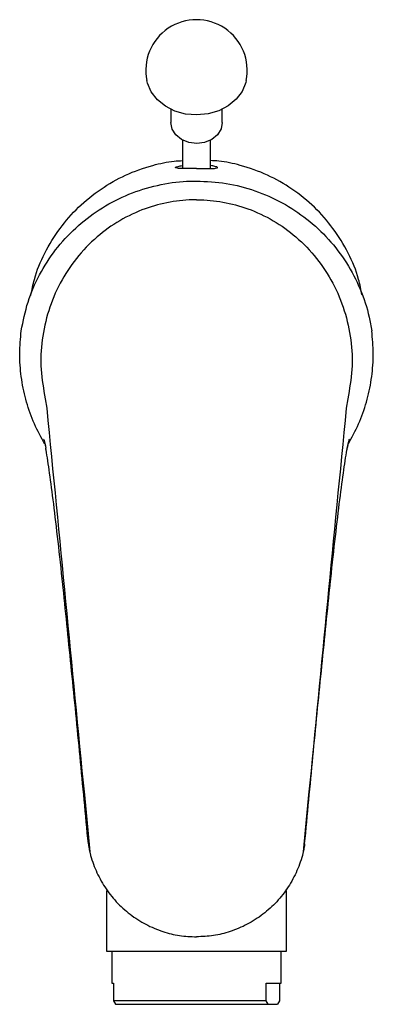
# Model space of a CAD drawing. Header units: millimetres. Extents: x 3856.67 to 3856.72, y 1755.778 to 1755.917.
import ezdxf

# ---------------------------------------------------------------- set-up
doc = ezdxf.new("R2010")
doc.units = ezdxf.units.MM
doc.layers.add('SANINDUSA', color=3, linetype='Continuous')

msp = doc.modelspace()

# ---------------------------------------------------------------- linework, layer by layer
at = {"layer": 'SANINDUSA'}
for p, q in [((3856.691419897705, 1755.904752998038), (3856.691419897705, 1755.902882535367)), ((3856.698719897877, 1755.902882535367), (3856.698719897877, 1755.904752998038)), ((3856.693069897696, 1755.900381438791), (3856.693069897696, 1755.896370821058)), ((3856.697069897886, 1755.896370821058), (3856.697069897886, 1755.900381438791)), ((3856.673676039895, 1755.863752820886), (3856.673891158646, 1755.862438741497)), ((3856.716463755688, 1755.863752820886), (3856.716248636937, 1755.862438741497)), ((3856.67363032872, 1755.85737459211), (3856.673422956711, 1755.8576843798)), ((3856.673639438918, 1755.857342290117), (3856.673734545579, 1755.856807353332)), ((3856.71651002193, 1755.857375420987), (3856.716716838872, 1755.8576843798)), ((3856.673671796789, 1755.857184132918), (3856.673742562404, 1755.856807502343)), ((3856.716463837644, 1755.85716198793), (3856.716397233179, 1755.856807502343)), ((3856.716405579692, 1755.85681133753), (3856.716465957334, 1755.857161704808)), ((3856.682425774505, 1755.794293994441), (3856.68231989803, 1755.794110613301)), ((3856.68231989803, 1755.794110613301), (3856.68231989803, 1755.785610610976)), ((3856.707819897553, 1755.794110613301), (3856.707714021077, 1755.794293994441)), ((3856.707819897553, 1755.785610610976), (3856.707819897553, 1755.794110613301)), ((3856.68231989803, 1755.785610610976), (3856.707819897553, 1755.785610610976)), ((3856.683069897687, 1755.785610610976), (3856.683069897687, 1755.781110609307)), ((3856.707069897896, 1755.781110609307), (3856.707069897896, 1755.785610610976)), ((3856.683069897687, 1755.781110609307), (3856.68334497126, 1755.781110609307)), ((3856.68334497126, 1755.781110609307), (3856.68334497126, 1755.778610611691)), ((3856.704921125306, 1755.781110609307), (3856.707069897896, 1755.781110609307)), ((3856.704921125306, 1755.778610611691), (3856.704921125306, 1755.781110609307)), ((3856.706794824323, 1755.781110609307), (3856.706794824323, 1755.778610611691)), ((3856.704921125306, 1755.778610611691), (3856.68334497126, 1755.778610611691)), ((3856.68334497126, 1755.778610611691), (3856.683626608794, 1755.778110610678)), ((3856.683626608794, 1755.778110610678), (3856.70520276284, 1755.778110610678)), ((3856.70520276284, 1755.778110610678), (3856.704921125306, 1755.778610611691)), ((3856.70520276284, 1755.778110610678), (3856.706513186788, 1755.778110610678)), ((3856.706794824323, 1755.778610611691), (3856.706513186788, 1755.778110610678))]:
    msp.add_line(p, q, dxfattribs=at)
at = {"layer": 'SANINDUSA', "flags": 128}
for points in [[(3856.702096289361, 1755.90879779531), (3856.702027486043, 1755.908507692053), (3856.701511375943, 1755.907271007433), (3856.700672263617, 1755.906159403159), (3856.69955222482, 1755.905228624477), (3856.698207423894, 1755.904525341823), (3856.696705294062, 1755.904084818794), (3856.695121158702, 1755.903929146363), (3856.693534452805, 1755.904066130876), (3856.692024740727, 1755.904488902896), (3856.690667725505, 1755.905176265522), (3856.689531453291, 1755.906093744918), (3856.688672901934, 1755.907195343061), (3856.688135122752, 1755.908425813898), (3856.688043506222, 1755.90879779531)], [(3856.698719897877, 1755.902882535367), (3856.698549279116, 1755.901979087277), (3856.698038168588, 1755.901142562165), (3856.697236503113, 1755.900476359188), (3856.696222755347, 1755.900045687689), (3856.695096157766, 1755.899892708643), (3856.693966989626, 1755.900032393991), (3856.692945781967, 1755.900451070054), (3856.69213249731, 1755.901107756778), (3856.691606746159, 1755.901938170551), (3856.691419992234, 1755.902861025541), (3856.691419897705, 1755.902882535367)]]:
    msp.add_lwpolyline(points, dxfattribs=at)
at = {"layer": 'SANINDUSA'}
msp.add_arc((3856.695069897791, 1755.91023988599), 0.007172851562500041, 348.4017351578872, 191.5982648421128, dxfattribs=at)
for points, knots in [([(3856.671644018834, 1755.878414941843), (3856.671787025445, 1755.8791732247), (3856.672176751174, 1755.881239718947), (3856.673553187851, 1755.884455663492), (3856.67564608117, 1755.887906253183), (3856.678338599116, 1755.890977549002), (3856.681474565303, 1755.893522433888), (3856.685021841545, 1755.895539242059), (3856.68854636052, 1755.896778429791), (3856.691274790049, 1755.897387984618), (3856.692688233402, 1755.897459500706), (3856.693069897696, 1755.8974788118)], [0, 0, 0, 0, 0.07502651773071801, 0.2044644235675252, 0.3376773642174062, 0.4669926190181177, 0.600078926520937, 0.729300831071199, 0.862264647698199, 0.9628080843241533, 1, 1, 1, 1]), ([(3856.695069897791, 1755.896377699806), (3856.694869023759, 1755.896377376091), (3856.694423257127, 1755.896376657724), (3856.693715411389, 1755.896371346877), (3856.692914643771, 1755.896366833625), (3856.692189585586, 1755.896385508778), (3856.691972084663, 1755.896475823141), (3856.692292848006, 1755.896633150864), (3856.692860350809, 1755.896736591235), (3856.693069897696, 1755.89677478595)], [0, 0, 0, 0, 0.05967079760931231, 0.1324175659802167, 0.2411414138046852, 0.4229672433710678, 0.682287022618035, 0.8826864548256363, 1, 1, 1, 1]), ([(3856.695069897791, 1755.896377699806), (3856.695270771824, 1755.896377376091), (3856.695716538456, 1755.896376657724), (3856.696424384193, 1755.896371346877), (3856.697225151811, 1755.896366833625), (3856.697950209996, 1755.896385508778), (3856.698167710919, 1755.896475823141), (3856.697846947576, 1755.896633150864), (3856.697279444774, 1755.896736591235), (3856.697069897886, 1755.89677478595)], [0, 0, 0, 0, 0.05967079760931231, 0.1324175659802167, 0.2411414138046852, 0.4229672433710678, 0.682287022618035, 0.8826864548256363, 1, 1, 1, 1]), ([(3856.718486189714, 1755.878459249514), (3856.718345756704, 1755.879202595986), (3856.717958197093, 1755.881254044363), (3856.716586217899, 1755.884455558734), (3856.714493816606, 1755.887906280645), (3856.711801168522, 1755.890977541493), (3856.708665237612, 1755.893522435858), (3856.705117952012, 1755.895539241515), (3856.701593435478, 1755.896778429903), (3856.698865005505, 1755.897387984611), (3856.697451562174, 1755.897459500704), (3856.697069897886, 1755.8974788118)], [0, 0, 0, 0, 0.07366323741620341, 0.203291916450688, 0.3367011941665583, 0.4662070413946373, 0.5994894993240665, 0.7289018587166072, 0.8620616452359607, 0.9627532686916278, 1, 1, 1, 1]), ([(3856.670278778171, 1755.873391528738), (3856.67055086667, 1755.874761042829), (3856.671095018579, 1755.877499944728), (3856.672774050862, 1755.881367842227), (3856.675051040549, 1755.884908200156), (3856.677899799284, 1755.888026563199), (3856.68124590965, 1755.890613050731), (3856.684976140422, 1755.892623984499), (3856.689000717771, 1755.89396269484), (3856.692415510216, 1755.894528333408), (3856.694447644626, 1755.894573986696), (3856.695069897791, 1755.894587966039)], [0, 0, 0, 0, 0.1185599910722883, 0.2371090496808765, 0.3556724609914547, 0.4742258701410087, 0.5926297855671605, 0.7110337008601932, 0.8293927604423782, 0.947758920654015, 0.9999999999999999, 0.9999999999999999, 0.9999999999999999, 0.9999999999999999]), ([(3856.695069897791, 1755.894587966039), (3856.696474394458, 1755.894518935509), (3856.699283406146, 1755.894380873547), (3856.703380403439, 1755.893305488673), (3856.707236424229, 1755.891603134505), (3856.710759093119, 1755.889285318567), (3856.713831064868, 1755.886408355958), (3856.716385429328, 1755.88306806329), (3856.718316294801, 1755.879346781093), (3856.719401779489, 1755.876060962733), (3856.71974913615, 1755.874041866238), (3856.719861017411, 1755.873391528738)], [0, 0, 0, 0, 0.1178070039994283, 0.2356155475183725, 0.3534228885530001, 0.4712408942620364, 0.5893819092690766, 0.7075325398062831, 0.8256934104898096, 0.9438570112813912, 1, 1, 1, 1]), ([(3856.695069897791, 1755.89193839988), (3856.695027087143, 1755.89193831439), (3856.693772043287, 1755.891935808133), (3856.691301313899, 1755.891700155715), (3856.687661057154, 1755.89073077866), (3856.684161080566, 1755.889069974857), (3856.680848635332, 1755.886704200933), (3856.677987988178, 1755.88370756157), (3856.675667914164, 1755.880168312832), (3856.67404001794, 1755.876267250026), (3856.673137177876, 1755.872141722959), (3856.672936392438, 1755.867911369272), (3856.673429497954, 1755.865138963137), (3856.673676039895, 1755.863752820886)], [0, 0, 0, 0, 0.003074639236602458, 0.0901366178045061, 0.1772154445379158, 0.2732584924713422, 0.3693569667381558, 0.4732572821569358, 0.5772182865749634, 0.6828953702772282, 0.7886028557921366, 0.8943060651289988, 0.9999999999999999, 0.9999999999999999, 0.9999999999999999, 0.9999999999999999]), ([(3856.695069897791, 1755.89193839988), (3856.69511270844, 1755.89193831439), (3856.696367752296, 1755.891935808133), (3856.698838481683, 1755.891700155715), (3856.702478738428, 1755.89073077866), (3856.705978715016, 1755.889069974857), (3856.70929116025, 1755.886704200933), (3856.712151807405, 1755.88370756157), (3856.714471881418, 1755.880168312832), (3856.716099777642, 1755.876267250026), (3856.717002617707, 1755.872141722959), (3856.717203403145, 1755.867911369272), (3856.716710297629, 1755.865138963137), (3856.716463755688, 1755.863752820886)], [0, 0, 0, 0, 0.003074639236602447, 0.09013661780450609, 0.1772154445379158, 0.2732584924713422, 0.3693569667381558, 0.4732572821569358, 0.5772182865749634, 0.6828953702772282, 0.7886028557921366, 0.8943060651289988, 0.9999999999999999, 0.9999999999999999, 0.9999999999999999, 0.9999999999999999]), ([(3856.673422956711, 1755.8576843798), (3856.672912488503, 1755.858648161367), (3856.671891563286, 1755.860575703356), (3856.67085808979, 1755.863690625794), (3856.670218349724, 1755.866899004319), (3856.669979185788, 1755.870159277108), (3856.670179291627, 1755.872318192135), (3856.670278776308, 1755.873391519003)], [0, 0, 0, 0, 0.2004536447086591, 0.4009028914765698, 0.6013738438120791, 0.8018188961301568, 1, 1, 1, 1]), ([(3856.716716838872, 1755.8576843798), (3856.71722730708, 1755.858648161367), (3856.718248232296, 1755.860575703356), (3856.719281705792, 1755.863690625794), (3856.719921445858, 1755.866899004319), (3856.720160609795, 1755.870159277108), (3856.719960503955, 1755.872318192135), (3856.719861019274, 1755.873391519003)], [0, 0, 0, 0, 0.2004536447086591, 0.4009028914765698, 0.6013738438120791, 0.8018188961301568, 1, 1, 1, 1]), ([(3856.673891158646, 1755.862438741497), (3856.674776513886, 1755.853321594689), (3856.67654722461, 1755.835087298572), (3856.678444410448, 1755.815540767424), (3856.679586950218, 1755.803768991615), (3856.679840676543, 1755.801051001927), (3856.679967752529, 1755.799689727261)], [0, 0, 0, 0, 0.4367798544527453, 0.8735598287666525, 0.9366738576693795, 1, 1, 1, 1]), ([(3856.716248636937, 1755.862438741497), (3856.715363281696, 1755.853321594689), (3856.713592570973, 1755.835087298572), (3856.711695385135, 1755.815540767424), (3856.710552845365, 1755.803768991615), (3856.710299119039, 1755.801051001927), (3856.710172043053, 1755.799689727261)], [0, 0, 0, 0, 0.4367798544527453, 0.8735598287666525, 0.9366738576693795, 1, 1, 1, 1]), ([(3856.673446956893, 1755.858049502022), (3856.673451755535, 1755.858038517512), (3856.673466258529, 1755.85800531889), (3856.673564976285, 1755.857679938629), (3856.673627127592, 1755.857466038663), (3856.673660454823, 1755.857215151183), (3856.673664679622, 1755.857183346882)], [0, 0, 0, 0, 0.1850286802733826, 0.5592145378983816, 0.9441228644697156, 0.9999999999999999, 0.9999999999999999, 0.9999999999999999, 0.9999999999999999]), ([(3856.716470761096, 1755.857173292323), (3856.716471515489, 1755.857179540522), (3856.716495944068, 1755.857381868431), (3856.716553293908, 1755.85758063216), (3856.716636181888, 1755.857913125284), (3856.716705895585, 1755.858078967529), (3856.716692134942, 1755.858048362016), (3856.716691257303, 1755.858046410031)], [0, 0, 0, 0, 0.01050620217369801, 0.3402096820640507, 0.6902033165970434, 0.980241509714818, 1, 1, 1, 1]), ([(3856.676204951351, 1755.837036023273), (3856.676188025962, 1755.837198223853), (3856.675947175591, 1755.839506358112), (3856.67548767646, 1755.843727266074), (3856.674858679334, 1755.8490488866), (3856.67428422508, 1755.85340190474), (3856.673927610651, 1755.855739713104), (3856.673758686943, 1755.856714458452), (3856.673742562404, 1755.856807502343)], [0, 0, 0, 0, 0.0181315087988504, 0.2580136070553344, 0.4978939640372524, 0.7363657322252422, 0.9748349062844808, 0.9999999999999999, 0.9999999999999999, 0.9999999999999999, 0.9999999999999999]), ([(3856.713934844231, 1755.837036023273), (3856.71395176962, 1755.837198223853), (3856.714192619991, 1755.839506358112), (3856.714652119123, 1755.843727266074), (3856.715281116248, 1755.8490488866), (3856.715855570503, 1755.85340190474), (3856.716212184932, 1755.855739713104), (3856.71638110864, 1755.856714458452), (3856.716397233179, 1755.856807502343)], [0, 0, 0, 0, 0.0181315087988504, 0.2580136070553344, 0.4978939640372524, 0.7363657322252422, 0.9748349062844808, 0.9999999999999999, 0.9999999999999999, 0.9999999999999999, 0.9999999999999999]), ([(3856.679768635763, 1755.800796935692), (3856.679378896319, 1755.804932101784), (3856.678596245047, 1755.813236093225), (3856.677401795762, 1755.8253872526), (3856.676606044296, 1755.833132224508), (3856.676204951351, 1755.837036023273)], [0, 0, 0, 0, 0.3297374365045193, 0.6621588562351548, 1, 1, 1, 1]), ([(3856.71037115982, 1755.800796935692), (3856.710760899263, 1755.804932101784), (3856.711543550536, 1755.813236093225), (3856.71273799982, 1755.8253872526), (3856.713533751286, 1755.833132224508), (3856.713934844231, 1755.837036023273)], [0, 0, 0, 0, 0.3297374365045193, 0.6621588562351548, 1, 1, 1, 1]), ([(3856.679767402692, 1755.800807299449), (3856.679767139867, 1755.80080835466), (3856.679766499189, 1755.800810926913), (3856.679767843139, 1755.800802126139), (3856.679768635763, 1755.800796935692)], [0, 0, 0, 0, 0.4102282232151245, 0.9999999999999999, 0.9999999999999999, 0.9999999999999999, 0.9999999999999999]), ([(3856.679768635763, 1755.800796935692), (3856.679782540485, 1755.80070971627), (3856.679840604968, 1755.800345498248), (3856.679904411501, 1755.800001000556), (3856.679953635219, 1755.799750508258), (3856.679964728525, 1755.799694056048)], [0, 0, 0, 0, 0.1960844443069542, 0.818825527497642, 1, 1, 1, 1]), ([(3856.71037115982, 1755.800796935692), (3856.710357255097, 1755.80070971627), (3856.710299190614, 1755.800345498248), (3856.710235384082, 1755.800001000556), (3856.710186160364, 1755.799750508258), (3856.710175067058, 1755.799694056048)], [0, 0, 0, 0, 0.1960844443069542, 0.818825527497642, 1, 1, 1, 1]), ([(3856.710372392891, 1755.800807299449), (3856.710372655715, 1755.80080835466), (3856.710373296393, 1755.800810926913), (3856.710371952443, 1755.800802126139), (3856.71037115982, 1755.800796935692)], [0, 0, 0, 0, 0.4102282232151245, 0.9999999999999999, 0.9999999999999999, 0.9999999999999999, 0.9999999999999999]), ([(3856.679967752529, 1755.799689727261), (3856.679967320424, 1755.799687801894), (3856.679966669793, 1755.799684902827), (3856.679965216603, 1755.799691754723), (3856.679964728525, 1755.799694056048)], [0, 0, 0, 0, 0.664133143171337, 1, 1, 1, 1]), ([(3856.679964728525, 1755.799694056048), (3856.67998107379, 1755.799626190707), (3856.680200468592, 1755.798715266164), (3856.680791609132, 1755.796992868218), (3856.682037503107, 1755.794668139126), (3856.68367057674, 1755.792582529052), (3856.685626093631, 1755.790794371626), (3856.6878591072, 1755.789368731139), (3856.690226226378, 1755.788371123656), (3856.692654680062, 1755.787769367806), (3856.694264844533, 1755.787694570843), (3856.695069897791, 1755.787657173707)], [0, 0, 0, 0, 0.01019571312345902, 0.1368522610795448, 0.2634989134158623, 0.3903857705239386, 0.5172677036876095, 0.6433857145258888, 0.7694912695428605, 0.8847497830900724, 1, 1, 1, 1]), ([(3856.710175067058, 1755.799694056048), (3856.710158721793, 1755.799626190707), (3856.709939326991, 1755.798715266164), (3856.70934818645, 1755.796992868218), (3856.708102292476, 1755.794668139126), (3856.706469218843, 1755.792582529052), (3856.704513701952, 1755.790794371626), (3856.702280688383, 1755.789368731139), (3856.699913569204, 1755.788371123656), (3856.69748511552, 1755.787769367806), (3856.69587495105, 1755.787694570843), (3856.695069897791, 1755.787657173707)], [0, 0, 0, 0, 0.01019571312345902, 0.1368522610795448, 0.2634989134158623, 0.3903857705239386, 0.5172677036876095, 0.6433857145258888, 0.7694912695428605, 0.8847497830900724, 1, 1, 1, 1]), ([(3856.710172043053, 1755.799689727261), (3856.710172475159, 1755.799687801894), (3856.71017312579, 1755.799684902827), (3856.71017457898, 1755.799691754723), (3856.710175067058, 1755.799694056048)], [0, 0, 0, 0, 0.664133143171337, 1, 1, 1, 1])]:
    msp.add_open_spline(points, degree=3, knots=knots, dxfattribs=at)

doc.saveas('drawing.dxf')
